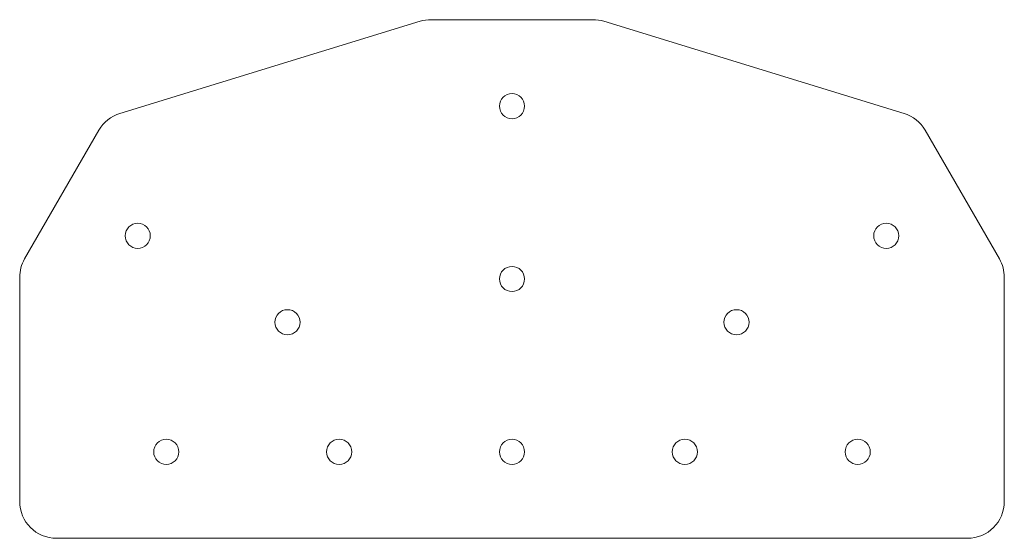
# Model space of a CAD drawing. Header units: inches. Extents: x -2.55 to 2.55, y -0.45 to 2.24.
import ezdxf

# ---------------------------------------------------------------- set-up
doc = ezdxf.new("R2010")
doc.units = ezdxf.units.IN
doc.header["$MEASUREMENT"] = 0

msp = doc.modelspace()

# ---------------------------------------------------------------- linework, layer by layer
at = {"color": 7, "linetype": 'Continuous', "lineweight": 15}
for p, q in [((-2.0298, 1.752), (-0.4748, 2.2291)), ((-0.4189, 2.2375), (0.4189, 2.2375)), ((0.4748, 2.2291), (2.0298, 1.752)), ((-2.5235, 0.9992), (-2.139, 1.6651)), ((2.139, 1.6651), (2.5235, 0.9992)), ((-2.549, -0.2569), (-2.549, 0.9039)), ((2.549, 0.9039), (2.549, -0.2569)), ((2.3584, -0.4475), (-2.3584, -0.4475))]:
    msp.add_line(p, q, dxfattribs=at)
for centre in [(0, 1.79), (-1.9377, 1.1187), (1.9377, 1.1187), (0, 0.895), (-1.1626, 0.6712), (1.1626, 0.6712), (-1.79, 0), (-0.895, 0), (0, 0), (0.895, 0), (1.79, 0)]:
    msp.add_circle(centre, 0.065, dxfattribs=at)
for centre, start, end in [((-0.4189, 2.0469), 90, 107.0559), ((0.4189, 2.0469), 72.9441, 90), ((-1.9739, 1.5698), 107.0559, 150), ((1.9739, 1.5698), 30, 72.9441), ((-2.3584, 0.9039), 150, 180), ((2.3584, 0.9039), 360, 30), ((-2.3584, -0.2569), 180, 270), ((2.3584, -0.2569), 270, 360)]:
    msp.add_arc(centre, 0.1906, start, end, dxfattribs=at)

doc.saveas('drawing.dxf')
